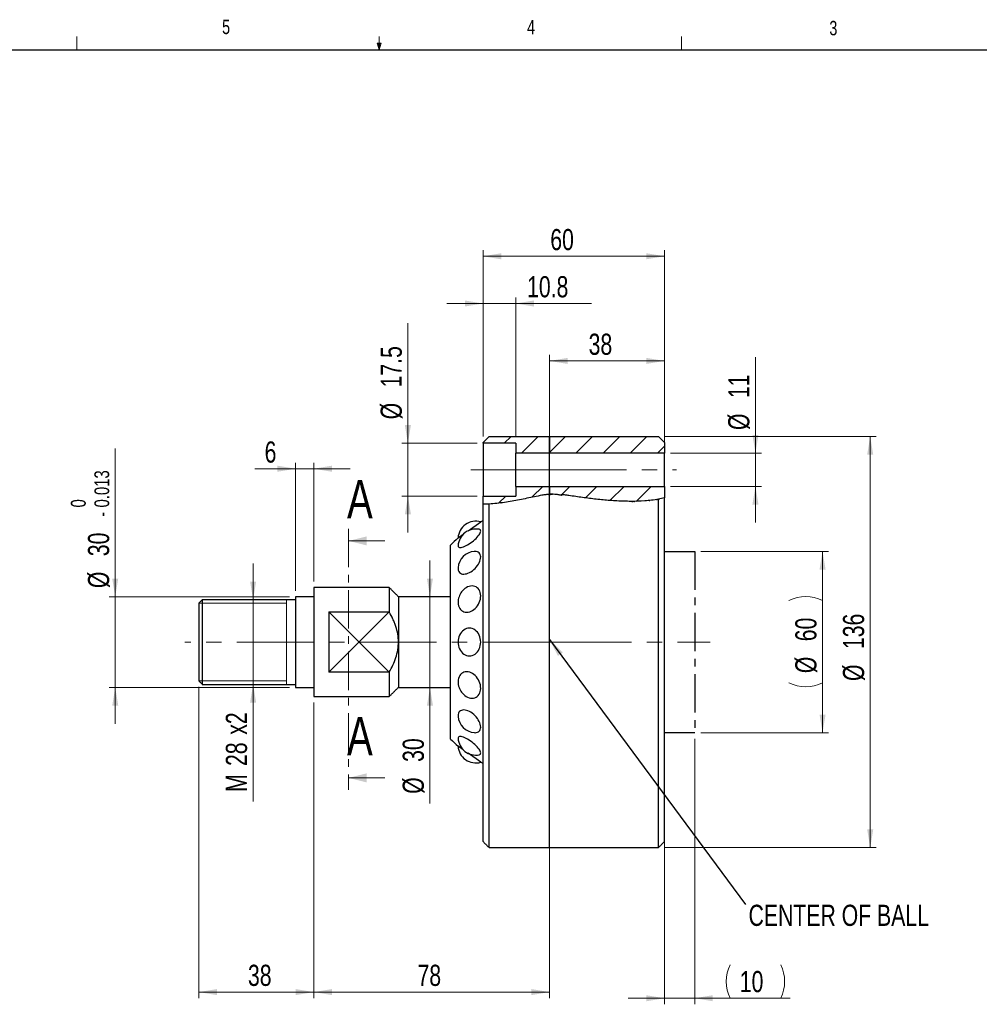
# Model space of a CAD drawing. Header units: millimetres. Extents: x 11 to 421, y 5 to 275.
# Tile 7 of 8: x 156 to 315, y 112 to 275. Entities that reach past the tile are written whole.
import ezdxf

# ---------------------------------------------------------------- set-up
doc = ezdxf.new("R2010")
doc.units = ezdxf.units.MM
doc.linetypes.add('CENTER', pattern=[10.16, 6.35, -1.27, 1.27, -1.27])
doc.linetypes.add('CENTERX2', pattern=[20.32, 12.7, -2.54, 2.54, -2.54])
doc.styles.add('SLDTEXTSTYLE0', font='TXT', dxfattribs={"width": 0.75})
doc.dimstyles.new('SLDDIMSTYLE0', dxfattribs={"dimtxt": 3.5, "dimasz": 3, "dimexe": 0, "dimexo": 0.0625, "dimgap": 0.875, "dimtad": 1, "dimdec": 1, "dimlfac": 2, "dimrnd": 1e-09, "dimzin": 12, "dimdsep": 46, "dimtxsty": 'SLDTEXTSTYLE0', "dimsah": 1, "dimcen": 0.09, "dimadec": 0, "dimazin": 0, "dimtfac": 1, "dimtdec": 1, "dimtofl": 0, "dimtmove": 0, "dimatfit": 3, "dimfxl": 1, "dimtolj": 1, "dimtzin": 12, "dimarcsym": 0})
doc.dimstyles.new('SLDDIMSTYLE1', dxfattribs={"dimtxt": 3.5, "dimasz": 3, "dimexe": 0, "dimexo": 0.0625, "dimgap": 0.875, "dimtad": 1, "dimlfac": 2, "dimrnd": 1e-09, "dimzin": 12, "dimdsep": 46, "dimtxsty": 'SLDTEXTSTYLE0', "dimsah": 1, "dimcen": 0.09, "dimadec": 0, "dimazin": 0, "dimtfac": 1, "dimtofl": 0, "dimtmove": 0, "dimatfit": 3, "dimfxl": 1, "dimtolj": 1, "dimtzin": 12, "dimarcsym": 0})
doc.dimstyles.new('SLDDIMSTYLE2', dxfattribs={"dimtxt": 3.5, "dimasz": 3, "dimexe": 0, "dimexo": 0.0625, "dimgap": 0.875, "dimtad": 1, "dimlfac": 2, "dimrnd": 1e-09, "dimzin": 12, "dimdsep": 46, "dimtxsty": 'SLDTEXTSTYLE0', "dimsah": 1, "dimcen": 0.09, "dimadec": 0, "dimazin": 0, "dimtfac": 1, "dimtofl": 0, "dimtmove": 0, "dimatfit": 3, "dimfxl": 1, "dimtolj": 1, "dimtzin": 12, "dimarcsym": 0})
doc.dimstyles.new('SLDDIMSTYLE3', dxfattribs={"dimtxt": 3.5, "dimasz": 3, "dimexe": 0, "dimexo": 0.0625, "dimgap": 0.875, "dimtad": 1, "dimdec": 1, "dimlfac": 2, "dimrnd": 1e-09, "dimzin": 12, "dimdsep": 46, "dimtxsty": 'SLDTEXTSTYLE0', "dimsah": 1, "dimcen": 0.09, "dimadec": 0, "dimazin": 0, "dimtol": 1, "dimtm": 0.013, "dimtfac": 1, "dimtdec": 3, "dimtofl": 0, "dimtmove": 0, "dimatfit": 3, "dimfxl": 1, "dimtolj": 1, "dimarcsym": 0})
doc.dimstyles.new('SLDDIMSTYLE4', dxfattribs={"dimtxt": 3.5, "dimasz": 3, "dimexe": 0, "dimexo": 0.0625, "dimgap": 0.875, "dimtad": 1, "dimdec": 1, "dimlfac": 2, "dimrnd": 1e-09, "dimzin": 12, "dimdsep": 46, "dimtxsty": 'SLDTEXTSTYLE0', "dimsah": 1, "dimcen": 0.09, "dimadec": 0, "dimazin": 0, "dimtfac": 1, "dimtdec": 1, "dimtofl": 0, "dimtmove": 0, "dimatfit": 3, "dimfxl": 1, "dimtolj": 1, "dimtzin": 12, "dimarcsym": 0})
doc.dimstyles.new('SLDDIMSTYLE5', dxfattribs={"dimtxt": 0, "dimasz": 3, "dimexe": 0, "dimexo": 0.0625, "dimgap": 0, "dimtad": 0, "dimtih": 1, "dimtoh": 1, "dimdec": 0, "dimrnd": 1e-09, "dimzin": 0, "dimdsep": 46, "dimtxsty": 'Standard', "dimsah": 1, "dimcen": 0.09, "dimadec": 0, "dimazin": 0, "dimtfac": 3, "dimtdec": 0, "dimtofl": 0, "dimtmove": 0, "dimatfit": 3, "dimfxl": 1, "dimtolj": 1, "dimtzin": 0, "dimarcsym": 0})

# ---------------------------------------------------------------- blocks, each defined once
blk = doc.blocks.new('*D5')
at = {"color": 7, "linetype": 'Continuous', "lineweight": 0}
for p, q in [((268.12, 156.33), (268.12, 112.42)), ((263.12, 142.76), (263.12, 112.42)), ((263.12, 113.42), (257.12, 113.42)), ((263.12, 113.42), (268.12, 113.42)), ((268.12, 113.42), (283.93, 113.42))]:
    blk.add_line(p, q, dxfattribs=at)
for centre, start, end in [((279.55, 116.19), 153.4349, 206.5651), ((276.79, 116.19), 333.4349, 26.5651)]:
    blk.add_arc(centre, 6.21, start, end, dxfattribs=at)
for points in [[(263.12, 113.42), (260.12, 113.92), (260.12, 112.92)], [(268.12, 113.42), (271.12, 112.92), (271.12, 113.92)]]:
    blk.add_solid(points, dxfattribs=at)
at = {"color": 7, "linetype": 'Continuous', "lineweight": 0, "insert": (275.58, 117.93), "char_height": 3.5, "attachment_point": 1, "style": 'SLDTEXTSTYLE0'}
blk.add_mtext('10', dxfattribs=at)
blk = doc.blocks.new('*D6')
at = {"color": 7, "linetype": 'Continuous', "lineweight": 0}
for p, q in [((263.12, 206.33), (298.15, 206.33)), ((297.15, 138.33), (297.15, 206.33)), ((263.12, 138.33), (298.15, 138.33))]:
    blk.add_line(p, q, dxfattribs=at)
for points in [[(297.15, 206.33), (296.65, 203.33), (297.65, 203.33)], [(297.15, 138.33), (297.65, 141.33), (296.65, 141.33)]]:
    blk.add_solid(points, dxfattribs=at)
at = {"color": 7, "linetype": 'Continuous', "lineweight": 0, "char_height": 3.5, "attachment_point": 1, "rotation": 90, "style": 'SLDTEXTSTYLE0'}
for s, insert in [('136', (292.64, 171.17)), ('%%c', (292.64, 165.89))]:
    blk.add_mtext(s, dxfattribs=dict(at, insert=insert))
blk = doc.blocks.new('*D7')
at = {"color": 7, "linetype": 'Continuous', "lineweight": 0}
for p, q in [((269.12, 187.33), (290.27, 187.33)), ((289.27, 187.33), (289.27, 157.33)), ((269.12, 157.33), (290.27, 157.33))]:
    blk.add_line(p, q, dxfattribs=at)
for centre, start, end in [((286.49, 173.66), 63.4349, 116.5651), ((286.49, 171.15), 243.4349, 296.5651)]:
    blk.add_arc(centre, 6.21, start, end, dxfattribs=at)
for points in [[(289.27, 187.33), (288.77, 184.33), (289.77, 184.33)], [(289.27, 157.33), (289.77, 160.33), (288.77, 160.33)]]:
    blk.add_solid(points, dxfattribs=at)
at = {"color": 7, "linetype": 'Continuous', "lineweight": 0, "char_height": 3.5, "attachment_point": 1, "rotation": 90, "style": 'SLDTEXTSTYLE0'}
for s, insert in [('60', (284.76, 172.46)), ('%%c', (284.76, 167.18))]:
    blk.add_mtext(s, dxfattribs=dict(at, insert=insert))
blk = doc.blocks.new('*D8')
at = {"color": 7, "linetype": 'Continuous', "lineweight": 0}
for p, q in [((202.12, 180.83), (202.12, 202)), ((205.12, 182.33), (205.12, 202)), ((202.12, 201), (195.4, 201)), ((202.12, 201), (205.12, 201)), ((205.12, 201), (211.12, 201))]:
    blk.add_line(p, q, dxfattribs=at)
for points in [[(202.12, 201), (199.12, 201.5), (199.12, 200.5)], [(205.12, 201), (208.12, 200.5), (208.12, 201.5)]]:
    blk.add_solid(points, dxfattribs=at)
at = {"color": 7, "linetype": 'Continuous', "lineweight": 0, "insert": (196.99, 205.51), "char_height": 3.5, "attachment_point": 1, "style": 'SLDTEXTSTYLE0'}
blk.add_mtext('6', dxfattribs=at)
blk = doc.blocks.new('*D9')
at = {"color": 7, "linetype": 'Continuous', "lineweight": 0}
for p, q in [((172.29, 179.83), (172.29, 204.32)), ((201.12, 179.83), (171.29, 179.83)), ((172.29, 179.83), (172.29, 164.83)), ((201.12, 164.83), (171.29, 164.83)), ((172.29, 164.83), (172.29, 158.83))]:
    blk.add_line(p, q, dxfattribs=at)
for points in [[(172.29, 179.83), (172.79, 182.83), (171.79, 182.83)], [(172.29, 164.83), (171.79, 161.83), (172.79, 161.83)]]:
    blk.add_solid(points, dxfattribs=at)
at = {"color": 7, "linetype": 'Continuous', "lineweight": 0, "attachment_point": 1, "rotation": 90, "style": 'SLDTEXTSTYLE0'}
for s, insert, char_height in [('0.013', (168.84, 194.59), 2.45), ('0', (164.96, 194.59), 2.45), ('-', (168.84, 193.05), 2.45), ('30', (167.78, 186.53), 3.5), ('%%c', (167.78, 181.25), 3.5)]:
    blk.add_mtext(s, dxfattribs=dict(at, insert=insert, char_height=char_height))
blk = doc.blocks.new('*D10')
at = {"color": 7, "linetype": 'Continuous', "lineweight": 0}
for p, q in [((186.12, 164.91), (186.12, 113.44)), ((205.12, 162.33), (205.12, 113.44)), ((205.12, 114.44), (186.12, 114.44))]:
    blk.add_line(p, q, dxfattribs=at)
for points in [[(186.12, 114.44), (189.12, 113.94), (189.12, 114.94)], [(205.12, 114.44), (202.12, 114.94), (202.12, 113.94)]]:
    blk.add_solid(points, dxfattribs=at)
at = {"color": 7, "linetype": 'Continuous', "lineweight": 0, "insert": (194.24, 118.96), "char_height": 3.5, "attachment_point": 1, "style": 'SLDTEXTSTYLE0'}
blk.add_mtext('38', dxfattribs=at)
blk = doc.blocks.new('*D11')
at = {"color": 7, "linetype": 'Continuous', "lineweight": 0}
for p, q in [((244.12, 171.33), (244.12, 113.44)), ((205.12, 162.33), (205.12, 113.44)), ((205.12, 114.44), (244.12, 114.44))]:
    blk.add_line(p, q, dxfattribs=at)
for points in [[(205.12, 114.44), (208.12, 113.94), (208.12, 114.94)], [(244.12, 114.44), (241.12, 114.94), (241.12, 113.94)]]:
    blk.add_solid(points, dxfattribs=at)
at = {"color": 7, "linetype": 'Continuous', "lineweight": 0, "insert": (222.28, 118.96), "char_height": 3.5, "attachment_point": 1, "style": 'SLDTEXTSTYLE0'}
blk.add_mtext('78', dxfattribs=at)
blk = doc.blocks.new('*D12')
at = {"color": 7, "linetype": 'Continuous', "lineweight": 0}
for p, q in [((278.17, 203.58), (278.17, 219.43)), ((264.12, 203.58), (279.17, 203.58)), ((278.17, 203.58), (278.17, 198.08)), ((264.12, 198.08), (279.17, 198.08)), ((278.17, 198.08), (278.17, 192.08))]:
    blk.add_line(p, q, dxfattribs=at)
for points in [[(278.17, 203.58), (278.67, 206.58), (277.67, 206.58)], [(278.17, 198.08), (277.67, 195.08), (278.67, 195.08)]]:
    blk.add_solid(points, dxfattribs=at)
at = {"color": 7, "linetype": 'Continuous', "lineweight": 0, "char_height": 3.5, "attachment_point": 1, "rotation": 90, "style": 'SLDTEXTSTYLE0'}
for s, insert in [('11', (273.66, 212.68)), ('%%c', (273.66, 207.4))]:
    blk.add_mtext(s, dxfattribs=dict(at, insert=insert))
blk = doc.blocks.new('*D13')
at = {"color": 7, "linetype": 'Continuous', "lineweight": 0}
for p, q in [((195.09, 179.33), (195.09, 185.33)), ((195.09, 179.33), (195.09, 165.33)), ((195.09, 165.33), (195.09, 145.95))]:
    blk.add_line(p, q, dxfattribs=at)
for points in [[(195.09, 179.33), (195.59, 182.33), (194.59, 182.33)], [(195.09, 165.33), (194.59, 162.33), (195.59, 162.33)]]:
    blk.add_solid(points, dxfattribs=at)
at = {"color": 7, "linetype": 'Continuous', "lineweight": 0, "char_height": 3.5, "attachment_point": 1, "rotation": 90, "style": 'SLDTEXTSTYLE0'}
for s, insert in [('x2', (190.58, 157)), ('28', (190.58, 151.83)), ('M', (190.58, 147.54))]:
    blk.add_mtext(s, dxfattribs=dict(at, insert=insert))
blk = doc.blocks.new('*D14')
at = {"color": 7, "linetype": 'Continuous', "lineweight": 0}
for p, q in [((224.34, 179.83), (224.34, 185.83)), ((224.34, 179.83), (224.34, 164.83)), ((224.34, 164.83), (224.34, 145.65))]:
    blk.add_line(p, q, dxfattribs=at)
for points in [[(224.34, 179.83), (224.84, 182.83), (223.84, 182.83)], [(224.34, 164.83), (223.84, 161.83), (224.84, 161.83)]]:
    blk.add_solid(points, dxfattribs=at)
at = {"color": 7, "linetype": 'Continuous', "lineweight": 0, "char_height": 3.5, "attachment_point": 1, "rotation": 90, "style": 'SLDTEXTSTYLE0'}
for s, insert in [('30', (219.83, 152.51)), ('%%c', (219.83, 147.23))]:
    blk.add_mtext(s, dxfattribs=dict(at, insert=insert))
blk = doc.blocks.new('*D15')
at = {"color": 7, "linetype": 'Continuous', "lineweight": 0}
for p, q in [((244.12, 173.33), (244.12, 219.83)), ((263.12, 218.83), (244.12, 218.83)), ((263.12, 201.91), (263.12, 219.83))]:
    blk.add_line(p, q, dxfattribs=at)
for points in [[(244.12, 218.83), (247.12, 218.33), (247.12, 219.33)], [(263.12, 218.83), (260.12, 219.33), (260.12, 218.33)]]:
    blk.add_solid(points, dxfattribs=at)
at = {"color": 7, "linetype": 'Continuous', "lineweight": 0, "insert": (250.58, 223.34), "char_height": 3.5, "attachment_point": 1, "style": 'SLDTEXTSTYLE0'}
blk.add_mtext('38', dxfattribs=at)
blk = doc.blocks.new('*D16')
at = {"color": 7, "linetype": 'Continuous', "lineweight": 0}
for p, q in [((233.12, 228.33), (227.12, 228.33)), ((233.12, 206.33), (233.12, 229.33)), ((238.52, 228.33), (233.12, 228.33)), ((238.52, 206.21), (238.52, 229.33)), ((238.52, 228.33), (251.03, 228.33))]:
    blk.add_line(p, q, dxfattribs=at)
for points in [[(233.12, 228.33), (230.12, 228.83), (230.12, 227.83)], [(238.52, 228.33), (241.52, 227.83), (241.52, 228.83)]]:
    blk.add_solid(points, dxfattribs=at)
at = {"color": 7, "linetype": 'Continuous', "lineweight": 0, "insert": (240.4, 232.85), "char_height": 3.5, "attachment_point": 1, "style": 'SLDTEXTSTYLE0'}
blk.add_mtext('10.8', dxfattribs=at)
blk = doc.blocks.new('*D17')
at = {"color": 7, "linetype": 'Continuous', "lineweight": 0}
for p, q in [((220.69, 205.21), (220.69, 225.08)), ((232.12, 205.21), (219.69, 205.21)), ((220.69, 205.21), (220.69, 196.46)), ((232.12, 196.46), (219.69, 196.46)), ((220.69, 196.46), (220.69, 190.46))]:
    blk.add_line(p, q, dxfattribs=at)
for points in [[(220.69, 205.21), (221.19, 208.21), (220.19, 208.21)], [(220.69, 196.46), (220.19, 193.46), (221.19, 193.46)]]:
    blk.add_solid(points, dxfattribs=at)
at = {"color": 7, "linetype": 'Continuous', "lineweight": 0, "char_height": 3.5, "attachment_point": 1, "rotation": 90, "style": 'SLDTEXTSTYLE0'}
for s, insert in [('17.5', (216.18, 214.45)), ('%%c', (216.18, 209.17))]:
    blk.add_mtext(s, dxfattribs=dict(at, insert=insert))
blk = doc.blocks.new('*D18')
at = {"color": 7, "linetype": 'Continuous', "lineweight": 0}
for p, q in [((233.12, 206.33), (233.12, 237.14)), ((263.12, 236.14), (233.12, 236.14)), ((263.12, 201.91), (263.12, 237.14))]:
    blk.add_line(p, q, dxfattribs=at)
for points in [[(233.12, 236.14), (236.12, 235.64), (236.12, 236.64)], [(263.12, 236.14), (260.12, 236.64), (260.12, 235.64)]]:
    blk.add_solid(points, dxfattribs=at)
at = {"color": 7, "linetype": 'Continuous', "lineweight": 0, "insert": (244.24, 240.65), "char_height": 3.5, "attachment_point": 1, "style": 'SLDTEXTSTYLE0'}
blk.add_mtext('60', dxfattribs=at)

msp = doc.modelspace()

# ---------------------------------------------------------------- hatches: boundary and pattern name
at = {"linetype": 'Continuous', "lineweight": 0}
h = msp.add_hatch(dxfattribs=at)
h.set_pattern_fill('ANSI31', style=0)
h.paths.add_polyline_path([(234.12016, 206.333949), (233.12016, 205.333949), (233.12016, 205.208949), (238.52016, 205.208949), (238.52016, 203.583949), (244.12016, 203.583949), (244.12016, 206.333949)], flags=0)
h = msp.add_hatch(dxfattribs=at)
h.set_pattern_fill('ANSI31', style=0)
h.paths.add_polyline_path([(234.12016, 206.333949), (233.12016, 205.333949), (233.12016, 205.208949), (238.52016, 205.208949), (238.52016, 203.583949), (244.12016, 203.583949), (244.12016, 206.333949)], flags=0)
h = msp.add_hatch(dxfattribs=at)
h.set_pattern_fill('ANSI31', style=0)
h.paths.add_polyline_path([(263.12016, 205.333949), (262.12016, 206.333949), (244.12016, 206.333949), (244.12016, 203.583949), (263.12016, 203.583949)], flags=0)
h = msp.add_hatch(dxfattribs=at)
h.set_pattern_fill('ANSI31', style=0)
h.paths.add_polyline_path([(263.12016, 205.333949), (262.12016, 206.333949), (244.12016, 206.333949), (244.12016, 203.583949), (263.12016, 203.583949)], flags=0)
h = msp.add_hatch(dxfattribs=at)
h.set_pattern_fill('ANSI31', style=0)
edge = h.paths.add_edge_path(flags=0)
edge.add_line((244.12016, 198.083949), (238.52016, 198.083949))
edge.add_line((238.52016, 198.083949), (238.52016, 196.458949))
edge.add_line((238.52016, 196.458949), (233.12016, 196.458949))
edge.add_line((233.12016, 196.458949), (233.12016, 195.122221))
edge.add_spline(control_points=[(233.12016, 195.122221), (234.671461, 195.096846), (236.221304, 195.336716), (237.749784, 195.603039), (239.876444, 195.973589), (241.965439, 196.637446), (244.12016, 196.768474)], knot_values=[0, 0, 0, 0, 0.0093090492, 0.0093090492, 0.0093090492, 0.0222308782, 0.0222308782, 0.0222308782, 0.0222308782], weights=[1, 1, 1, 1, 1, 1, 1], degree=3, periodic=0)
edge.add_line((244.12016, 196.768474), (244.12016, 198.083949))
h = msp.add_hatch(dxfattribs=at)
h.set_pattern_fill('ANSI31', style=0)
edge = h.paths.add_edge_path(flags=0)
edge.add_line((244.12016, 198.083949), (238.52016, 198.083949))
edge.add_line((238.52016, 198.083949), (238.52016, 196.458949))
edge.add_line((238.52016, 196.458949), (233.12016, 196.458949))
edge.add_line((233.12016, 196.458949), (233.12016, 195.122221))
edge.add_spline(control_points=[(233.12016, 195.122221), (234.671461, 195.096846), (236.221304, 195.336716), (237.749784, 195.603039), (239.876444, 195.973589), (241.965439, 196.637446), (244.12016, 196.768474)], knot_values=[0, 0, 0, 0, 0.0093090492, 0.0093090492, 0.0093090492, 0.0222308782, 0.0222308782, 0.0222308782, 0.0222308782], weights=[1, 1, 1, 1, 1, 1, 1], degree=3, periodic=0)
edge.add_line((244.12016, 196.768474), (244.12016, 198.083949))
h = msp.add_hatch(dxfattribs=at)
h.set_pattern_fill('ANSI31', style=0)
edge = h.paths.add_edge_path(flags=0)
edge.add_line((263.12016, 198.083949), (244.12016, 198.083949))
edge.add_line((244.12016, 198.083949), (244.12016, 196.768474))
edge.add_spline(control_points=[(244.12016, 196.768474), (244.760308, 196.807401), (245.414536, 196.754929), (246.036701, 196.599317), (246.057862, 196.594025), (246.079051, 196.587443), (246.100835, 196.586318), (246.103567, 196.586177), (246.106342, 196.586161), (246.109034, 196.586646), (246.110389, 196.586891), (246.111757, 196.587276), (246.112948, 196.587967), (246.11351, 196.588293), (246.114039, 196.588698), (246.114476, 196.589179), (246.114917, 196.589663), (246.115271, 196.59024), (246.115506, 196.590851), (246.11572, 196.591407), (246.115844, 196.592001), (246.115896, 196.592593), (246.115992, 196.593675), (246.115863, 196.594779), (246.115635, 196.59584), (246.114951, 196.599021), (246.113464, 196.602006), (246.111897, 196.604857), (246.104727, 196.617899), (246.095082, 196.629448), (246.085826, 196.641104), (246.081232, 196.646889), (246.076382, 196.652504), (246.072305, 196.658665), (246.070939, 196.660729), (246.069668, 196.66287), (246.06863, 196.665117), (246.067584, 196.667382), (246.066757, 196.669807), (246.066483, 196.672286), (246.066314, 196.673806), (246.066363, 196.675375), (246.066687, 196.676869), (246.067012, 196.67837), (246.067626, 196.679828), (246.068448, 196.681125), (246.069465, 196.682732), (246.070811, 196.684144), (246.072282, 196.68535), (246.074899, 196.687496), (246.077961, 196.689101), (246.081078, 196.690418), (246.091648, 196.694884), (246.10325, 196.696682), (246.11464, 196.698071), (246.169089, 196.70471), (246.224454, 196.700809), (246.279197, 196.697337), (246.496742, 196.683536), (246.712875, 196.651861), (246.928731, 196.621483), (247.144288, 196.591147), (247.359604, 196.559118), (247.574924, 196.527147), (248.43621, 196.399259), (249.297798, 196.272853), (250.161192, 196.160066), (253.628915, 195.707067), (257.167183, 195.3769), (260.644648, 195.747782), (261.47821, 195.836684), (262.310963, 195.97203), (263.12016, 196.190956)], knot_values=[0, 0, 0, 0, 0.0038479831, 0.0038479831, 0.0038479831, 0.0039773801, 0.0039773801, 0.0039773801, 0.0039934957, 0.0039934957, 0.0039934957, 0.0040016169, 0.0040016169, 0.0040016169, 0.0040054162, 0.0040054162, 0.0040054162, 0.0040092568, 0.0040092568, 0.0040092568, 0.0040127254, 0.0040127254, 0.0040127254, 0.0040190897, 0.0040190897, 0.0040190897, 0.0040383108, 0.0040383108, 0.0040383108, 0.0041263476, 0.0041263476, 0.0041263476, 0.0041700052, 0.0041700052, 0.0041700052, 0.0041846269, 0.0041846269, 0.0041846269, 0.0041994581, 0.0041994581, 0.0041994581, 0.0042085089, 0.0042085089, 0.0042085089, 0.0042176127, 0.0042176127, 0.0042176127, 0.0042288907, 0.0042288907, 0.0042288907, 0.0042490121, 0.0042490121, 0.0042490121, 0.0043177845, 0.0043177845, 0.0043177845, 0.0046474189, 0.0046474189, 0.0046474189, 0.0059569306, 0.0059569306, 0.0059569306, 0.0072642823, 0.0072642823, 0.0072642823, 0.012493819, 0.012493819, 0.012493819, 0.0335828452, 0.0335828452, 0.0335828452, 0.0385971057, 0.0385971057, 0.0385971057, 0.0385971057], weights=[1, 1, 1, 1, 1, 1, 1, 1, 1, 1, 1, 1, 1, 1, 1, 1, 1, 1, 1, 1, 1, 1, 1, 1, 1, 1, 1, 1, 1, 1, 1, 1, 1, 1, 1, 1, 1, 1, 1, 1, 1, 1, 1, 1, 1, 1, 1, 1, 1, 1, 1, 1, 1, 1, 1, 1, 1, 1, 1, 1, 1, 1, 1, 1, 1, 1, 1, 1, 1, 1, 1, 1, 1], degree=3, periodic=0)
edge.add_line((263.12016, 196.190956), (263.12016, 198.083949))
h = msp.add_hatch(dxfattribs=at)
h.set_pattern_fill('ANSI31', style=0)
edge = h.paths.add_edge_path(flags=0)
edge.add_line((263.12016, 198.083949), (244.12016, 198.083949))
edge.add_line((244.12016, 198.083949), (244.12016, 196.768474))
edge.add_spline(control_points=[(244.12016, 196.768474), (244.760308, 196.807401), (245.414536, 196.754929), (246.036701, 196.599317), (246.057862, 196.594025), (246.079051, 196.587443), (246.100835, 196.586318), (246.103567, 196.586177), (246.106342, 196.586161), (246.109034, 196.586646), (246.110389, 196.586891), (246.111757, 196.587276), (246.112948, 196.587967), (246.11351, 196.588293), (246.114039, 196.588698), (246.114476, 196.589179), (246.114917, 196.589663), (246.115271, 196.59024), (246.115506, 196.590851), (246.11572, 196.591407), (246.115844, 196.592001), (246.115896, 196.592593), (246.115992, 196.593675), (246.115863, 196.594779), (246.115635, 196.59584), (246.114951, 196.599021), (246.113464, 196.602006), (246.111897, 196.604857), (246.104727, 196.617899), (246.095082, 196.629448), (246.085826, 196.641104), (246.081232, 196.646889), (246.076382, 196.652504), (246.072305, 196.658665), (246.070939, 196.660729), (246.069668, 196.66287), (246.06863, 196.665117), (246.067584, 196.667382), (246.066757, 196.669807), (246.066483, 196.672286), (246.066314, 196.673806), (246.066363, 196.675375), (246.066687, 196.676869), (246.067012, 196.67837), (246.067626, 196.679828), (246.068448, 196.681125), (246.069465, 196.682732), (246.070811, 196.684144), (246.072282, 196.68535), (246.074899, 196.687496), (246.077961, 196.689101), (246.081078, 196.690418), (246.091648, 196.694884), (246.10325, 196.696682), (246.11464, 196.698071), (246.169089, 196.70471), (246.224454, 196.700809), (246.279197, 196.697337), (246.496742, 196.683536), (246.712875, 196.651861), (246.928731, 196.621483), (247.144288, 196.591147), (247.359604, 196.559118), (247.574924, 196.527147), (248.43621, 196.399259), (249.297798, 196.272853), (250.161192, 196.160066), (253.628915, 195.707067), (257.167183, 195.3769), (260.644648, 195.747782), (261.47821, 195.836684), (262.310963, 195.97203), (263.12016, 196.190956)], knot_values=[0, 0, 0, 0, 0.0038479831, 0.0038479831, 0.0038479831, 0.0039773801, 0.0039773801, 0.0039773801, 0.0039934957, 0.0039934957, 0.0039934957, 0.0040016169, 0.0040016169, 0.0040016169, 0.0040054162, 0.0040054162, 0.0040054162, 0.0040092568, 0.0040092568, 0.0040092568, 0.0040127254, 0.0040127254, 0.0040127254, 0.0040190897, 0.0040190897, 0.0040190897, 0.0040383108, 0.0040383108, 0.0040383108, 0.0041263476, 0.0041263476, 0.0041263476, 0.0041700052, 0.0041700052, 0.0041700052, 0.0041846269, 0.0041846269, 0.0041846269, 0.0041994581, 0.0041994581, 0.0041994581, 0.0042085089, 0.0042085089, 0.0042085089, 0.0042176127, 0.0042176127, 0.0042176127, 0.0042288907, 0.0042288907, 0.0042288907, 0.0042490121, 0.0042490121, 0.0042490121, 0.0043177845, 0.0043177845, 0.0043177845, 0.0046474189, 0.0046474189, 0.0046474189, 0.0059569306, 0.0059569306, 0.0059569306, 0.0072642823, 0.0072642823, 0.0072642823, 0.012493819, 0.012493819, 0.012493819, 0.0335828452, 0.0335828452, 0.0335828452, 0.0385971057, 0.0385971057, 0.0385971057, 0.0385971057], weights=[1, 1, 1, 1, 1, 1, 1, 1, 1, 1, 1, 1, 1, 1, 1, 1, 1, 1, 1, 1, 1, 1, 1, 1, 1, 1, 1, 1, 1, 1, 1, 1, 1, 1, 1, 1, 1, 1, 1, 1, 1, 1, 1, 1, 1, 1, 1, 1, 1, 1, 1, 1, 1, 1, 1, 1, 1, 1, 1, 1, 1, 1, 1, 1, 1, 1, 1, 1, 1, 1, 1, 1, 1], degree=3, periodic=0)
edge.add_line((263.12016, 196.190956), (263.12016, 198.083949))

# ---------------------------------------------------------------- linework, layer by layer
at = {"color": 7, "linetype": 'Continuous', "lineweight": 0}
for p, q in [((165.919191, 270.308659), (165.919191, 272.462558)), ((215.925441, 270.308659), (215.925441, 272.462558)), ((265.931691, 270.308659), (265.931691, 272.462558)), ((215.925441, 270.308659), (215.588862, 271.373739)), ((216.244337, 271.373739), (215.588862, 271.373739)), ((215.746662, 271.373739), (215.925441, 270.308659)), ((215.925441, 270.308659), (216.244337, 271.373739)), ((216.050122, 271.373739), (215.925441, 270.308659)), ((216.888789, 189.063107), (210.888789, 189.063107)), ((200.62016, 165.333949), (200.62016, 179.333949)), ((186.12016, 178.761449), (200.62016, 178.761449)), ((217.62016, 177.308886), (207.62016, 167.359012)), ((217.62016, 167.359012), (207.62016, 177.308886)), ((186.12016, 165.906449), (200.62016, 165.906449)), ((216.888789, 149.867633), (210.888789, 149.867633))]:
    msp.add_line(p, q, dxfattribs=at)
at = {"color": 7, "linetype": 'Continuous', "lineweight": 30}
for p, q in [((15.906791, 270.308659), (415.956791, 270.308659)), ((233.12016, 205.333949), (234.12016, 206.333949)), ((233.12016, 205.208949), (233.12016, 205.333949)), ((238.52016, 205.208949), (233.12016, 205.208949)), ((233.12016, 205.208949), (233.12016, 196.458949)), ((234.12016, 206.333949), (244.12016, 206.333949)), ((238.52016, 205.208949), (238.52016, 203.583949)), ((244.12016, 206.333949), (262.12016, 206.333949)), ((244.12016, 203.583949), (244.12016, 206.333949)), ((244.12016, 206.333949), (244.12016, 203.583949)), ((262.12016, 206.333949), (263.12016, 205.333949)), ((263.12016, 205.333949), (263.12016, 203.583949)), ((238.52016, 198.083949), (238.52016, 203.583949)), ((244.12016, 203.583949), (238.52016, 203.583949)), ((263.12016, 203.583949), (244.12016, 203.583949)), ((244.12016, 198.083949), (244.12016, 203.583949)), ((244.12016, 198.083949), (244.12016, 203.583949)), ((263.12016, 198.083949), (263.12016, 203.583949)), ((238.52016, 198.083949), (238.52016, 196.458949)), ((238.52016, 198.083949), (244.12016, 198.083949)), ((244.12016, 198.083949), (263.12016, 198.083949)), ((244.12016, 196.768474), (244.12016, 198.083949)), ((244.12016, 198.083949), (244.12016, 196.768474)), ((263.12016, 198.083949), (263.12016, 196.190956)), ((233.12016, 196.458949), (238.52016, 196.458949)), ((233.12016, 195.122221), (233.12016, 196.458949)), ((244.12016, 138.333949), (244.12016, 196.768474)), ((244.12016, 138.333949), (244.12016, 196.768474)), ((262.12016, 138.333949), (262.12016, 195.962831)), ((263.12016, 172.333949), (263.12016, 196.190956)), ((233.12016, 139.333949), (233.12016, 195.122221)), ((234.12016, 138.333949), (234.12016, 195.14478)), ((230.656073, 190.738007), (232.727762, 192.21909)), ((228.99037, 189.547171), (229.834515, 190.150664)), ((227.757092, 172.333949), (227.757092, 188.379371)), ((205.12016, 181.333949), (205.12016, 163.333949)), ((217.62016, 181.333949), (217.62016, 177.308886)), ((186.69266, 179.333949), (186.69266, 165.333949)), ((202.12016, 179.833949), (202.12016, 164.833949)), ((219.12016, 179.833949), (219.12016, 172.333949)), ((186.12016, 178.761449), (186.12016, 165.906449)), ((207.62016, 177.308886), (217.62016, 177.308886)), ((207.62016, 177.308886), (207.62016, 167.359012)), ((219.12016, 172.333949), (219.12016, 164.833949)), ((227.757092, 156.288527), (227.757092, 172.333949)), ((263.12016, 143.75511), (263.12016, 172.333949)), ((217.62016, 167.359012), (207.62016, 167.359012)), ((217.62016, 167.359012), (217.62016, 163.333949)), ((229.834515, 154.517234), (228.99037, 155.120726)), ((232.727762, 152.448807), (230.656073, 153.92989)), ((263.12016, 139.333949), (263.12016, 143.75511))]:
    msp.add_line(p, q, dxfattribs=at)
at = {"color": 7, "linetype": 'CENTERX2', "lineweight": 0}
for p, q in [((238.52016, 200.833949), (231.12016, 200.833949)), ((238.52016, 200.833949), (244.12016, 200.833949)), ((244.12016, 200.833949), (265.12016, 200.833949)), ((245.743208, 172.333949), (183.800005, 172.333949)), ((243.92016, 172.333949), (244.949714, 172.333949)), ((244.975225, 172.333949), (270.673908, 172.333949))]:
    msp.add_line(p, q, dxfattribs=at)
at = {"color": 7, "linetype": 'CENTER', "lineweight": 0}
msp.add_line((210.888789, 191.063107), (210.888789, 147.867633), dxfattribs=at)
at = {"color": 7, "linetype": 'CENTER', "lineweight": 30}
for p, q in [((263.12016, 187.333949), (268.12016, 187.333949)), ((268.12016, 187.333949), (268.12016, 157.333949)), ((268.12016, 157.333949), (263.12016, 157.333949))]:
    msp.add_line(p, q, dxfattribs=at)
at = {"color": 7, "linetype": 'Continuous', "lineweight": 30, "flags": 128}
for points in [[(233.12016, 192.438813), (233.115362, 192.436187), (232.727762, 192.21909)], [(229.04234, 188.065342), (229.115007, 188.003548), (229.217514, 187.966865), (229.34811, 187.955921), (229.504558, 187.970903), (229.684182, 188.011555), (229.883908, 188.077182), (230.10032, 188.166659), (230.329714, 188.278457), (230.568166, 188.410662), (230.811595, 188.561013), (231.055836, 188.726937), (231.29671, 188.905594), (231.530097, 189.093928), (231.752001, 189.288717), (231.958628, 189.486628), (232.14644, 189.684274), (232.312225, 189.878273), (232.453147, 190.065306), (232.566793, 190.242174), (232.651219, 190.405849), (232.704981, 190.553531), (232.727159, 190.682694), (232.717374, 190.791127), (232.675792, 190.876975), (232.603126, 190.938769), (232.500618, 190.975452), (232.495763, 190.976417)], [(229.243693, 183.816989), (229.380137, 183.709676), (229.541887, 183.632144), (229.726173, 183.585719), (229.929844, 183.571196), (230.149414, 183.588824), (230.381126, 183.6383), (230.621016, 183.718778), (230.86498, 183.828881), (231.108842, 183.966726), (231.34843, 184.129953), (231.579645, 184.31577), (231.798531, 184.520998), (232.001342, 184.742124), (232.184609, 184.975366), (232.345195, 185.216732), (232.480353, 185.462093), (232.587771, 185.707251), (232.66561, 185.94801), (232.712538, 186.180252), (232.727753, 186.400002), (232.710994, 186.603501), (232.662549, 186.787267), (232.583245, 186.948155), (232.47444, 187.083413), (232.337995, 187.190726), (232.176246, 187.268258), (231.991959, 187.314683), (231.788288, 187.329206), (231.657407, 187.322404)], [(232.675792, 179.432413), (232.717374, 179.71735), (232.727159, 179.997411), (232.704981, 180.267805), (232.651219, 180.523905), (232.566793, 180.76133), (232.453147, 180.976016), (232.312225, 181.164291), (232.14644, 181.322933), (231.958628, 181.449227), (231.752001, 181.541014), (231.530097, 181.596721), (231.29671, 181.615397), (231.055836, 181.596721), (230.811595, 181.541014), (230.568166, 181.449227), (230.329714, 181.322933), (230.10032, 181.164291), (229.890399, 180.982281)], [(229.03217, 179.378969), (229.000759, 179.147477), (228.990973, 178.867416), (229.013151, 178.597022), (229.066913, 178.340922), (229.15134, 178.103497), (229.264986, 177.888811), (229.405907, 177.700536), (229.571692, 177.541894), (229.759505, 177.415599), (229.966131, 177.323813), (230.188036, 177.268105), (230.421422, 177.24943), (230.662296, 177.268105), (230.906538, 177.323813), (231.149967, 177.415599), (231.388418, 177.541894), (231.617812, 177.700536), (231.834224, 177.888811), (232.033951, 178.103497), (232.213575, 178.340922), (232.370023, 178.597022), (232.500618, 178.867416), (232.603126, 179.147477), (232.675792, 179.432413)], [(232.727762, 172.333949), (232.711775, 172.633785), (232.664088, 172.92849), (232.585516, 173.213023), (232.477405, 173.482514), (232.341603, 173.732354), (232.180434, 173.958266), (231.996656, 174.156386), (231.793414, 174.323323), (231.574185, 174.456221), (231.34272, 174.552807), (231.10298, 174.611428), (230.859066, 174.63108), (230.615152, 174.611428), (230.375412, 174.552807), (230.143947, 174.456221), (229.924718, 174.323323), (229.721476, 174.156386), (229.537699, 173.958266), (229.37653, 173.732354), (229.240728, 173.482514), (229.132616, 173.213023), (229.054044, 172.92849), (229.006357, 172.633785), (228.99037, 172.333949), (229.006357, 172.034113), (229.054044, 171.739407), (229.132616, 171.454875), (229.240728, 171.185383), (229.37653, 170.935544), (229.537699, 170.709632), (229.721476, 170.511512), (229.924718, 170.344575), (230.143947, 170.211676), (230.375412, 170.11509), (230.615152, 170.05647), (230.859066, 170.036817), (231.10298, 170.05647), (231.34272, 170.11509), (231.574185, 170.211676), (231.793414, 170.344575), (231.996656, 170.511512), (232.180434, 170.709632), (232.341603, 170.935544), (232.477405, 171.185383), (232.585516, 171.454875), (232.664088, 171.739407), (232.711775, 172.034113), (232.727762, 172.333949)], [(232.675792, 165.235484), (232.603126, 165.520421), (232.500618, 165.800482), (232.370023, 166.070876), (232.213575, 166.326976), (232.033951, 166.5644), (231.834224, 166.779087), (231.617812, 166.967362), (231.388418, 167.126003), (231.149967, 167.252298), (230.906538, 167.344084), (230.662296, 167.399792), (230.421422, 167.418468), (230.188036, 167.399792), (229.966131, 167.344084), (229.759505, 167.252298), (229.571692, 167.126003), (229.405907, 166.967362), (229.264986, 166.779087), (229.15134, 166.5644), (229.066913, 166.326976), (229.013151, 166.070876), (228.990973, 165.800482), (229.000759, 165.520421), (229.03217, 165.288928)], [(229.890399, 163.685617), (230.10032, 163.503607), (230.329714, 163.344965), (230.568166, 163.21867), (230.811595, 163.126884), (231.055836, 163.071176), (231.29671, 163.052501), (231.530097, 163.071176), (231.752001, 163.126884), (231.958628, 163.21867), (232.14644, 163.344965), (232.312225, 163.503607), (232.453147, 163.691882), (232.566793, 163.906568), (232.651219, 164.143992), (232.704981, 164.400092), (232.727159, 164.670486), (232.717374, 164.950548), (232.675792, 165.235484)], [(232.47444, 159.217696), (232.337995, 159.462961), (232.176246, 159.704028), (231.991959, 159.936775), (231.788288, 160.157218), (231.568718, 160.361585), (231.337006, 160.54638), (231.097116, 160.708441), (230.853153, 160.844995), (230.609291, 160.953705), (230.369703, 161.032712), (230.138487, 161.080663), (229.919602, 161.096739), (229.71679, 161.080663), (229.533524, 161.032712), (229.372937, 160.953705), (229.237779, 160.844995), (229.130362, 160.708441), (229.052523, 160.54638), (229.005594, 160.361585), (228.990379, 160.157218), (228.995744, 160.03655)], [(231.657407, 157.345494), (231.798531, 157.338654), (232.001342, 157.35473), (232.184609, 157.402681), (232.345195, 157.481688), (232.480353, 157.590398), (232.587771, 157.726952), (232.66561, 157.889013), (232.712538, 158.073808), (232.727753, 158.278175), (232.710994, 158.498618), (232.662549, 158.731364), (232.583245, 158.972432), (232.47444, 159.217696)], [(232.675792, 153.790923), (232.717374, 153.876771), (232.727159, 153.985204), (232.704981, 154.114366), (232.651219, 154.262049), (232.566793, 154.425724), (232.453147, 154.602591), (232.312225, 154.789625), (232.14644, 154.983624), (231.958628, 155.18127), (231.752001, 155.37918), (231.530097, 155.573969), (231.29671, 155.762303), (231.055836, 155.940961), (230.811595, 156.106884), (230.568166, 156.257235), (230.329714, 156.38944), (230.10032, 156.501238), (229.883908, 156.590716), (229.684182, 156.656342), (229.504558, 156.696994), (229.34811, 156.711976), (229.217514, 156.701032), (229.115007, 156.66435), (229.04234, 156.602556), (229.000759, 156.516708), (228.990973, 156.408275), (228.991257, 156.403333)], [(232.727762, 152.448807), (233.115362, 152.23171), (233.12016, 152.229084)]]:
    msp.add_lwpolyline(points, dxfattribs=at)
at = {"color": 7, "linetype": 'Continuous', "lineweight": 30}
for centre, radius, start, end in [((231.935873, 189.376929), 2.950418, 74.4309766, 176.69213601), ((231.935873, 188.079609), 2.950418, 79.06085877, 176.40589271), ((244.12016, 172.333949), 22.917364, 131.31428301, 135.5615563), ((229.298558, 188.2372), 0.308517, 174.91119124, 213.85169479), ((231.935873, 184.385156), 2.950418, 95.41573316, 175.21349791), ((229.988454, 184.488674), 1.002911, 171.82136001, 222.04661887), ((231.935873, 178.856015), 2.950418, 133.89052527, 169.79052426), ((231.935873, 165.811883), 2.950418, 190.20947574, 226.10947473), ((231.935873, 160.282742), 2.950418, 184.78650209, 264.58426684), ((231.935873, 156.588288), 2.950418, 183.59410729, 280.93914123), ((244.12016, 172.333949), 22.917364, 224.4384437, 228.68571699), ((231.935873, 155.290969), 2.950418, 183.30786399, 285.5690234), ((232.445138, 153.995816), 0.308517, 279.44443975, 318.38494331)]:
    msp.add_arc(centre, radius, start, end, dxfattribs=at)
for points, knots in [([(244.12016, 196.768474), (243.904561, 196.755364), (243.692732, 196.73163), (243.272951, 196.673098), (243.065086, 196.638054), (242.443635, 196.526562), (242.032114, 196.443973), (240.79792, 196.193776), (239.976006, 196.022339), (238.324525, 195.701832), (237.495397, 195.551396), (236.240817, 195.361471), (235.820795, 195.30417), (234.975331, 195.207925), (234.549946, 195.16878), (234.12016, 195.14478)], [0, 0, 0, 0, 0.0625, 0.0625, 0.125, 0.125, 0.25, 0.25, 0.5, 0.5, 0.75, 0.75, 0.875, 0.875, 1, 1, 1, 1]), ([(262.12016, 195.962831), (261.372554, 195.820725), (260.61743, 195.732819), (259.098374, 195.622378), (258.334325, 195.600598), (257.183604, 195.602589), (256.799046, 195.609155), (256.032402, 195.632225), (255.649805, 195.648727), (254.503889, 195.71098), (253.742429, 195.769382), (252.223374, 195.911862), (251.465793, 195.996029), (249.953727, 196.184148), (249.200393, 196.288288), (248.073222, 196.452806), (247.69799, 196.509203), (247.134762, 196.592158), (246.946994, 196.619669), (246.664386, 196.657526), (246.569949, 196.669525), (246.427842, 196.684908), (246.380399, 196.689608), (246.285212, 196.697287), (246.237505, 196.700477), (246.165251, 196.701301), (246.141157, 196.701063), (246.105357, 196.69704), (246.093495, 196.695232), (246.077512, 196.689076), (246.072587, 196.686353), (246.066517, 196.678947), (246.065875, 196.67451), (246.068694, 196.661918), (246.075081, 196.654527), (246.086915, 196.639774), (246.092788, 196.632377), (246.104016, 196.617381), (246.10964, 196.609853), (246.115381, 196.59778), (246.117701, 196.593101), (246.111613, 196.585676), (246.103946, 196.585991), (246.086038, 196.587581), (246.074541, 196.590289), (246.051731, 196.595541), (246.040415, 196.598371), (246.006505, 196.606932), (245.983955, 196.612752), (245.916082, 196.62975), (245.870564, 196.640529), (245.64112, 196.690632), (245.454375, 196.718604), (245.07674, 196.758355), (244.885292, 196.770125), (244.502781, 196.781743), (244.311492, 196.780109), (244.12016, 196.768474)], [0, 0, 0, 0, 0.125, 0.125, 0.25, 0.25, 0.3125, 0.3125, 0.375, 0.375, 0.5, 0.5, 0.625, 0.625, 0.75, 0.75, 0.8125, 0.8125, 0.84375, 0.84375, 0.859375, 0.859375, 0.8671875, 0.8671875, 0.875, 0.875, 0.87890625, 0.87890625, 0.880859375, 0.880859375, 0.8818359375, 0.8818359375, 0.8828125, 0.8828125, 0.884765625, 0.884765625, 0.88671875, 0.88671875, 0.888671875, 0.888671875, 0.8896484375, 0.8896484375, 0.890625, 0.890625, 0.892578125, 0.892578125, 0.89453125, 0.89453125, 0.8984375, 0.8984375, 0.90625, 0.90625, 0.9375, 0.9375, 0.96875, 0.96875, 1, 1, 1, 1]), ([(219.12016, 172.333949), (219.12016, 173.215948), (218.962149, 174.073237), (218.621032, 175.122393), (218.545693, 175.331027), (218.384903, 175.740548), (218.299199, 175.942263), (218.028734, 176.539748), (217.830742, 176.927928), (217.62016, 177.308886)], [0, 0, 0, 0, 0.5, 0.5, 0.625, 0.625, 0.75, 0.75, 1, 1, 1, 1]), ([(217.62016, 167.359012), (217.831061, 167.740546), (218.029799, 168.130113), (218.392523, 168.932192), (218.554476, 169.340824), (218.823934, 170.169536), (218.931882, 170.590719), (219.043092, 171.23542), (219.071702, 171.452478), (219.110292, 171.891341), (219.12016, 172.113971), (219.12016, 172.333949)], [0, 0, 0, 0, 0.25, 0.25, 0.5, 0.5, 0.75, 0.75, 0.875, 0.875, 1, 1, 1, 1])]:
    msp.add_open_spline(points, degree=3, knots=knots, dxfattribs=at)
for points, degree in [([(243.950125, 196.748478), (244.588764, 196.776728)], 1), ([(257.691628, 195.606808), (257.92016, 195.60301)], 1), ([(258.12016, 195.605173), (258.200931, 195.607685)], 1), ([(260.62016, 195.745184), (260.705102, 195.7569)], 1), ([(261.814279, 195.91589), (262.374394, 196.020828)], 1), ([(263.12016, 196.190956), (262.799316, 196.104152), (262.465293, 196.028434), (262.12016, 195.962831)], 3), ([(234.12016, 195.14478), (233.779392, 195.125751), (233.445181, 195.116905), (233.12016, 195.122221)], 3), ([(236.03416, 195.335275), (236.135779, 195.351005)], 1), ([(217.62016, 181.333949), (205.12016, 181.333949)], 1), ([(219.12016, 179.833949), (217.62016, 181.333949)], 1), ([(186.69266, 179.333949), (186.12016, 178.761449)], 1), ([(202.12016, 179.333949), (186.69266, 179.333949)], 1), ([(205.12016, 179.833949), (202.12016, 179.833949)], 1), ([(227.757092, 179.833949), (219.12016, 179.833949)], 1), ([(186.12016, 165.906449), (186.69266, 165.333949)], 1), ([(186.69266, 165.333949), (202.12016, 165.333949)], 1), ([(202.12016, 164.833949), (205.12016, 164.833949)], 1), ([(217.62016, 163.333949), (219.12016, 164.833949)], 1), ([(219.12016, 164.833949), (227.757092, 164.833949)], 1), ([(205.12016, 163.333949), (217.62016, 163.333949)], 1), ([(233.12016, 139.333949), (234.12016, 138.333949)], 1), ([(262.12016, 138.333949), (263.12016, 139.333949)], 1), ([(234.12016, 138.333949), (244.12016, 138.333949)], 1), ([(244.12016, 138.333949), (262.12016, 138.333949)], 1)]:
    msp.add_open_spline(points, degree=degree, dxfattribs=at)
at = {"color": 7, "linetype": 'Continuous', "lineweight": 0}
for points in [[(210.888789, 189.063107), (213.888789, 188.313107), (213.888789, 189.813107)], [(210.888789, 149.867633), (213.888789, 149.117633), (213.888789, 150.617633)]]:
    msp.add_solid(points, dxfattribs=at)

# ---------------------------------------------------------------- texts
at = {"color": 7, "linetype": 'Continuous', "lineweight": 0, "attachment_point": 1, "style": 'SLDTEXTSTYLE0'}
for s, insert, char_height in [('5', (189.958845, 275.267041), 2.38125), ('4', (240.393188, 275.225656), 2.38125), ('3', (290.391294, 275.069866), 2.38125), ('CENTER OF BALL', (277.02735, 128.886095), 3.5)]:
    msp.add_mtext(s, dxfattribs=dict(at, insert=insert, char_height=char_height))
at = {"color": 7, "linetype": 'Continuous', "char_height": 6.35, "attachment_point": 1, "style": 'SLDTEXTSTYLE0'}
for insert in [(210.626599, 199.144441), (210.626599, 159.948967)]:
    msp.add_mtext('A', dxfattribs=dict(at, insert=insert))

# ---------------------------------------------------------------- dimensions: what is measured, and where the dimension line sits
at = {"color": 7, "linetype": 'Continuous', "lineweight": 0}
for base, p1, p2, dimstyle, picture, middle in [((233.12016, 236.142854), (263.12016, 200.912787), (233.12016, 205.333949), 'SLDDIMSTYLE1', '*D18', (246.825588, 236.142854)), ((233.12016, 228.333949), (238.52016, 205.208949), (233.12016, 205.333949), 'SLDDIMSTYLE0', '*D16', (244.921584, 228.333949)), ((244.12016, 218.832718), (263.12016, 200.912787), (244.12016, 172.333949), 'SLDDIMSTYLE1', '*D15', (253.162527, 218.832718)), ((205.12016, 200.99754), (202.12016, 179.833949), (205.12016, 181.333949), 'SLDDIMSTYLE2', '*D8', (198.277167, 200.99754)), ((244.12016, 114.443458), (205.12016, 163.333949), (244.12016, 172.333949), 'SLDDIMSTYLE4', '*D11', (224.86038, 114.443458)), ((186.12016, 114.443458), (205.12016, 163.333949), (186.12016, 165.906449), 'SLDDIMSTYLE1', '*D10', (196.821033, 114.443458))]:
    dim = msp.add_linear_dim(base=base, p1=p1, p2=p2, dimstyle=dimstyle, dxfattribs=at)
    dim.commit()
    dim.dimension.update_dxf_attribs({"geometry": picture, "text_midpoint": middle, "dimtype": 160})
for base, p1, p2, text, dimstyle, picture, middle in [((220.694267, 196.458949), (233.12016, 205.208949), (233.12016, 196.458949), '%%c<>', 'SLDDIMSTYLE0', '*D17', (220.694267, 216.333949)), ((278.167583, 198.083949), (263.12016, 203.583949), (263.12016, 198.083949), '%%c<>', 'SLDDIMSTYLE0', '*D12', (278.167583, 212.621702)), ((297.149231, 206.333949), (262.12016, 138.333949), (262.12016, 206.333949), '%%c<>', 'SLDDIMSTYLE1', '*D6', (297.149231, 172.403748)), ((172.292856, 164.833949), (202.12016, 179.833949), (202.12016, 164.833949), '%%c<>', 'SLDDIMSTYLE3', '*D9', (172.292856, 191.991574)), ((289.270292, 157.333949), (268.12016, 187.333949), (268.12016, 157.333949), '(%%c<>)', 'SLDDIMSTYLE1', '*D7', (289.270292, 172.403748)), ((224.33952, 164.833949), (227.757092, 179.833949), (227.757092, 164.833949), '%%c<>', 'SLDDIMSTYLE2', '*D14', (224.33952, 152.456921)), ((195.094535, 165.333949), (202.12016, 179.333949), (202.12016, 165.333949), 'M<>x2', 'SLDDIMSTYLE2', '*D13', (195.094535, 154.68039))]:
    dim = msp.add_linear_dim(base=base, p1=p1, p2=p2, angle=90, text=text, dimstyle=dimstyle, dxfattribs=at)
    dim.commit()
    dim.dimension.update_dxf_attribs({"geometry": picture, "text_midpoint": middle, "dimtype": 160})
dim = msp.add_linear_dim(base=(268.12016, 113.417244), p1=(263.12016, 143.75511), p2=(268.12016, 157.333949), text='(<>)', dimstyle='SLDDIMSTYLE0', dxfattribs=at)
dim.commit()
dim.dimension.update_dxf_attribs({"geometry": '*D5', "text_midpoint": (278.167583, 113.417244), "dimtype": 160})

# ---------------------------------------------------------------- leaders
msp.add_leader([(244.12016, 172.742323), (276.52441, 128.900037)], dimstyle='SLDDIMSTYLE5', dxfattribs=at)

doc.saveas('drawing.dxf')
